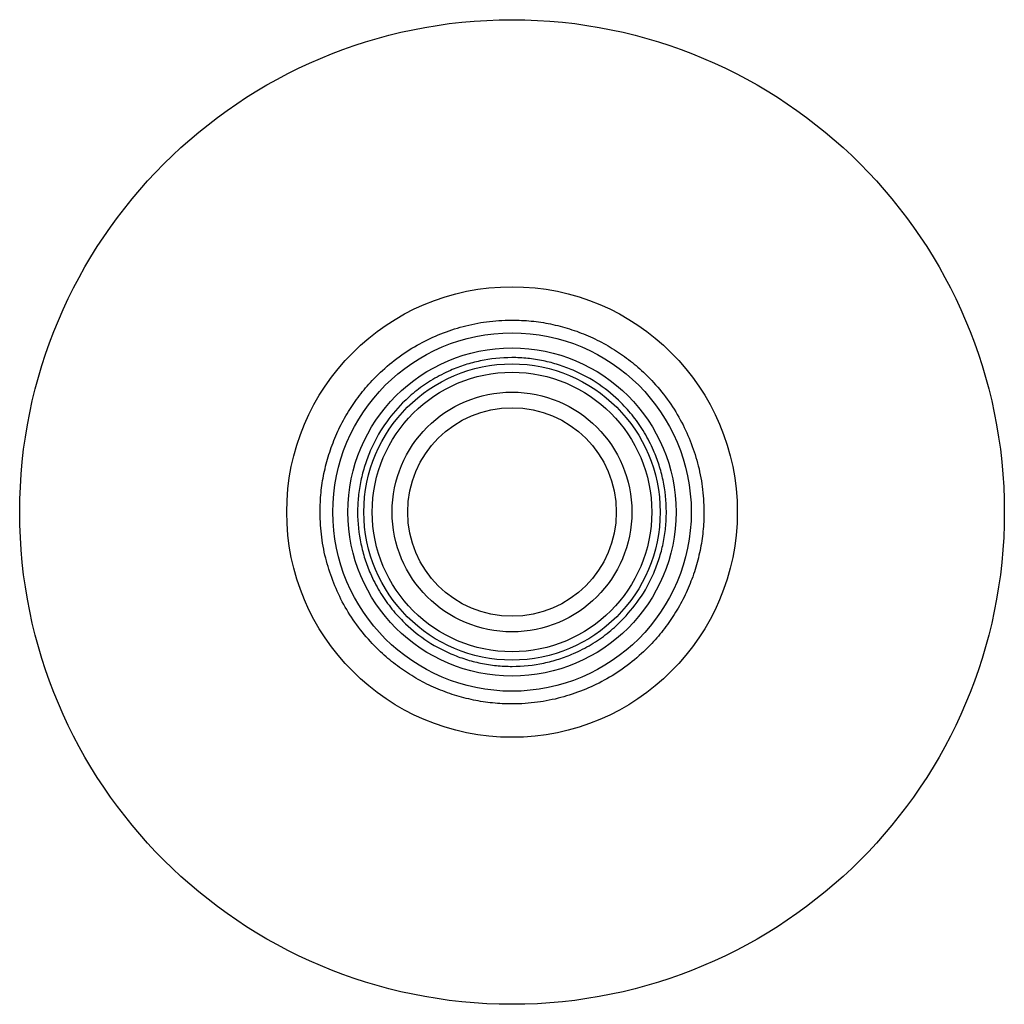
# Model space of a CAD drawing. Header units: millimetres. Extents: x 3884.383 to 3884.501, y 1648.915 to 1649.033.
import ezdxf

# ---------------------------------------------------------------- set-up
doc = ezdxf.new("R2010")
doc.units = ezdxf.units.MM
doc.layers.add('SANINDUSA', color=3, linetype='Continuous')

msp = doc.modelspace()

# ---------------------------------------------------------------- linework, layer by layer
at = {"layer": 'SANINDUSA'}
for radius in [0.059, 0.027, 0.02148, 0.01967, 0.01775, 0.01675, 0.01437, 0.0125]:
    msp.add_circle((3884.44202, 1648.97359), radius, dxfattribs=at)
for points, knots in [([(3884.42053, 1648.9654), (3884.42089, 1648.96453), (3884.42163, 1648.96278), (3884.42316, 1648.96032), (3884.42487, 1648.95819), (3884.42668, 1648.9564), (3884.42851, 1648.95493), (3884.43049, 1648.95364), (3884.4326, 1648.95256), (3884.43482, 1648.9517), (3884.43709, 1648.95108), (3884.43941, 1648.9507), (3884.44194, 1648.95054), (3884.44468, 1648.95068), (3884.44753, 1648.9512), (3884.45023, 1648.95205), (3884.45282, 1648.95322), (3884.45529, 1648.95473), (3884.45742, 1648.95644), (3884.45921, 1648.95825), (3884.46068, 1648.96008), (3884.46197, 1648.96206), (3884.46305, 1648.96417), (3884.46391, 1648.96639), (3884.46453, 1648.96867), (3884.46491, 1648.97098), (3884.46507, 1648.97352), (3884.46493, 1648.97625), (3884.46441, 1648.9791), (3884.46356, 1648.98181), (3884.46239, 1648.98439), (3884.46088, 1648.98686), (3884.45917, 1648.989), (3884.45736, 1648.99078), (3884.45553, 1648.99225), (3884.45355, 1648.99354), (3884.45144, 1648.99462), (3884.44922, 1648.99548), (3884.44694, 1648.9961), (3884.44463, 1648.99648), (3884.44209, 1648.99664), (3884.43936, 1648.9965), (3884.43651, 1648.99598), (3884.4338, 1648.99513), (3884.43122, 1648.99396), (3884.42875, 1648.99245), (3884.42661, 1648.99074), (3884.42483, 1648.98893), (3884.42336, 1648.9871), (3884.42207, 1648.98513), (3884.42099, 1648.98301), (3884.42013, 1648.98079), (3884.41951, 1648.97852), (3884.41913, 1648.9762), (3884.41897, 1648.97367), (3884.41911, 1648.97094), (3884.41961, 1648.96808), (3884.42023, 1648.96628), (3884.42053, 1648.9654)], [0, 0, 0, 0, 0.019407, 0.039418, 0.059988, 0.076072, 0.092152, 0.108578, 0.125, 0.141426, 0.157848, 0.173932, 0.190012, 0.210585, 0.230594, 0.25, 0.269409, 0.289418, 0.309988, 0.326072, 0.342152, 0.358578, 0.375, 0.391426, 0.407848, 0.423932, 0.440012, 0.460585, 0.480594, 0.5, 0.519409, 0.539418, 0.559988, 0.576072, 0.592152, 0.608578, 0.625, 0.641426, 0.657848, 0.673932, 0.690012, 0.710585, 0.730594, 0.75, 0.769409, 0.789418, 0.809988, 0.826072, 0.842152, 0.858578, 0.875, 0.891426, 0.907848, 0.923932, 0.940012, 0.960585, 0.980592, 1, 1, 1, 1]), ([(3884.45512, 1648.96053), (3884.45457, 1648.96002), (3884.45345, 1648.95897), (3884.45152, 1648.95766), (3884.44957, 1648.95666), (3884.44765, 1648.95594), (3884.44522, 1648.95529), (3884.44268, 1648.95503), (3884.44014, 1648.95515), (3884.43826, 1648.95544), (3884.43644, 1648.95592), (3884.43415, 1648.95677), (3884.43155, 1648.9582), (3884.42917, 1648.96018), (3884.42741, 1648.96217), (3884.42609, 1648.96408), (3884.42508, 1648.96604), (3884.42436, 1648.96796), (3884.42372, 1648.97039), (3884.42345, 1648.97293), (3884.42358, 1648.97547), (3884.42387, 1648.97735), (3884.42435, 1648.97917), (3884.4252, 1648.98146), (3884.42663, 1648.98406), (3884.4286, 1648.98644), (3884.43059, 1648.9882), (3884.43251, 1648.98952), (3884.43447, 1648.99053), (3884.43639, 1648.99125), (3884.43882, 1648.99189), (3884.44136, 1648.99216), (3884.4439, 1648.99203), (3884.44578, 1648.99174), (3884.4476, 1648.99126), (3884.44989, 1648.99041), (3884.45249, 1648.98898), (3884.45486, 1648.98701), (3884.45663, 1648.98502), (3884.45795, 1648.9831), (3884.45895, 1648.98114), (3884.45967, 1648.97923), (3884.46032, 1648.97679), (3884.46058, 1648.97425), (3884.46046, 1648.97171), (3884.46017, 1648.96983), (3884.45969, 1648.96801), (3884.45883, 1648.96572), (3884.45743, 1648.9631), (3884.45587, 1648.96137), (3884.45512, 1648.96053)], [0, 0, 0, 0, 0.019416, 0.039429, 0.06001, 0.076096, 0.092186, 0.125003, 0.141431, 0.157864, 0.173949, 0.190039, 0.220892, 0.25, 0.269413, 0.289429, 0.31001, 0.326096, 0.342186, 0.375003, 0.391431, 0.407864, 0.423949, 0.440039, 0.470892, 0.5, 0.519413, 0.539429, 0.56001, 0.576096, 0.592186, 0.625003, 0.641431, 0.657864, 0.673949, 0.690039, 0.720892, 0.75, 0.769413, 0.789429, 0.81001, 0.826096, 0.842186, 0.875003, 0.891431, 0.907864, 0.923949, 0.940039, 0.970892, 1, 1, 1, 1])]:
    msp.add_open_spline(points, degree=3, knots=knots, dxfattribs=at)

doc.saveas('drawing.dxf')
